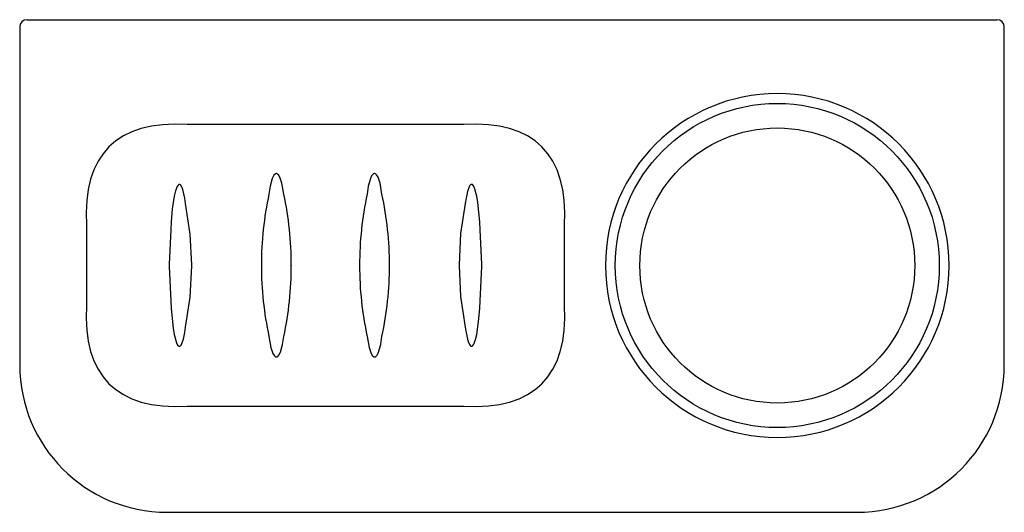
# Model space of a CAD drawing. Header units: millimetres. Extents: x 3994.144 to 3994.345, y 1875.606 to 1875.706.
import ezdxf

# ---------------------------------------------------------------- set-up
doc = ezdxf.new("R2010")
doc.units = ezdxf.units.MM
doc.layers.add('SANINDUSA', color=3, linetype='Continuous')

msp = doc.modelspace()

# ---------------------------------------------------------------- linework, layer by layer
at = {"layer": 'SANINDUSA'}
for p, q in [((3994.14571, 1875.70638), (3994.14595, 1875.70638)), ((3994.14595, 1875.70638), (3994.14945, 1875.70638)), ((3994.14945, 1875.70638), (3994.33954, 1875.70638)), ((3994.33954, 1875.70638), (3994.34304, 1875.70638)), ((3994.34304, 1875.70638), (3994.34329, 1875.70638)), ((3994.14421, 1875.70488), (3994.14421, 1875.6361)), ((3994.34479, 1875.6361), (3994.34479, 1875.70488)), ((3994.23465, 1875.68506), (3994.17834, 1875.68506)), ((3994.17801, 1875.66898), (3994.17786, 1875.67005)), ((3994.23513, 1875.67005), (3994.23498, 1875.66898)), ((3994.15782, 1875.66454), (3994.15782, 1875.64823)), ((3994.17498, 1875.66362), (3994.17467, 1875.65661)), ((3994.17508, 1875.6652), (3994.17498, 1875.66362)), ((3994.23801, 1875.66362), (3994.23792, 1875.6652)), ((3994.23832, 1875.65661), (3994.23801, 1875.66362)), ((3994.25517, 1875.64823), (3994.25517, 1875.66454)), ((3994.17467, 1875.65661), (3994.17467, 1875.65615)), ((3994.17467, 1875.65615), (3994.17498, 1875.64914)), ((3994.17928, 1875.65627), (3994.17928, 1875.6565)), ((3994.19345, 1875.6564), (3994.19345, 1875.65637)), ((3994.19955, 1875.65637), (3994.19955, 1875.6564)), ((3994.21345, 1875.6564), (3994.21345, 1875.65637)), ((3994.21955, 1875.65637), (3994.21955, 1875.6564)), ((3994.23371, 1875.6565), (3994.23371, 1875.65627)), ((3994.23801, 1875.64914), (3994.23832, 1875.65615)), ((3994.23832, 1875.65615), (3994.23832, 1875.65661)), ((3994.17498, 1875.64914), (3994.17508, 1875.64756)), ((3994.23792, 1875.64756), (3994.23801, 1875.64914)), ((3994.17786, 1875.64272), (3994.17801, 1875.64379)), ((3994.23498, 1875.64379), (3994.23513, 1875.64272)), ((3994.17834, 1875.62771), (3994.23465, 1875.62771)), ((3994.17421, 1875.6061), (3994.31479, 1875.6061))]:
    msp.add_line(p, q, dxfattribs=at)
at = {"layer": 'SANINDUSA', "flags": 128}
for points in [[(3994.19801, 1875.67085), (3994.19762, 1875.67312), (3994.19721, 1875.67435), (3994.19691, 1875.67482), (3994.19674, 1875.67497), (3994.19667, 1875.67501), (3994.19654, 1875.67505), (3994.19645, 1875.67505), (3994.1963, 1875.675), (3994.19623, 1875.67496), (3994.196, 1875.67471), (3994.19591, 1875.67457), (3994.19566, 1875.67406), (3994.19523, 1875.67248), (3994.19498, 1875.67085)], [(3994.21801, 1875.67085), (3994.21762, 1875.67312), (3994.21721, 1875.67435), (3994.21691, 1875.67482), (3994.21674, 1875.67497), (3994.21667, 1875.67501), (3994.21654, 1875.67505), (3994.21645, 1875.67505), (3994.2163, 1875.675), (3994.21623, 1875.67496), (3994.216, 1875.67471), (3994.21591, 1875.67457), (3994.21566, 1875.67406), (3994.21523, 1875.67248), (3994.21498, 1875.67085)], [(3994.17786, 1875.67005), (3994.17746, 1875.67179), (3994.17717, 1875.6725), (3994.17696, 1875.67276), (3994.17686, 1875.67282), (3994.17682, 1875.67284), (3994.17672, 1875.67285), (3994.17664, 1875.67283), (3994.17655, 1875.67278), (3994.17648, 1875.67273), (3994.17628, 1875.67245), (3994.17593, 1875.67152), (3994.17569, 1875.67049), (3994.1753, 1875.66786), (3994.17508, 1875.6652)], [(3994.23792, 1875.6652), (3994.23752, 1875.66917), (3994.23731, 1875.67046), (3994.23685, 1875.67216), (3994.23661, 1875.67262), (3994.23642, 1875.6728), (3994.23633, 1875.67284), (3994.23627, 1875.67285), (3994.23617, 1875.67284), (3994.23611, 1875.67281), (3994.23598, 1875.6727), (3994.23591, 1875.67262), (3994.23575, 1875.67234), (3994.23542, 1875.67142), (3994.23513, 1875.67005)], [(3994.17928, 1875.6565), (3994.17897, 1875.66274), (3994.17801, 1875.66898)], [(3994.23498, 1875.66898), (3994.23404, 1875.66289), (3994.23371, 1875.6565)], [(3994.17801, 1875.64379), (3994.17895, 1875.64988), (3994.17928, 1875.65627)], [(3994.23371, 1875.65627), (3994.23403, 1875.65003), (3994.23498, 1875.64379)], [(3994.17508, 1875.64756), (3994.17547, 1875.64359), (3994.17568, 1875.64231), (3994.17615, 1875.64061), (3994.17639, 1875.64015), (3994.17657, 1875.63997), (3994.17666, 1875.63993), (3994.17673, 1875.63992), (3994.17683, 1875.63993), (3994.17688, 1875.63996), (3994.17702, 1875.64007), (3994.17709, 1875.64015), (3994.17725, 1875.64043), (3994.17757, 1875.64135), (3994.17786, 1875.64272)], [(3994.23513, 1875.64272), (3994.23553, 1875.64098), (3994.23583, 1875.64027), (3994.23604, 1875.64001), (3994.23614, 1875.63995), (3994.23618, 1875.63993), (3994.23627, 1875.63992), (3994.23635, 1875.63994), (3994.23644, 1875.63998), (3994.23651, 1875.64004), (3994.23671, 1875.64032), (3994.23707, 1875.64125), (3994.23731, 1875.64228), (3994.23769, 1875.64491), (3994.23792, 1875.64756)], [(3994.19498, 1875.64191), (3994.19538, 1875.63965), (3994.19579, 1875.63842), (3994.19609, 1875.63794), (3994.19626, 1875.63779), (3994.19633, 1875.63776), (3994.19646, 1875.63772), (3994.19655, 1875.63772), (3994.19669, 1875.63777), (3994.19677, 1875.63781), (3994.197, 1875.63806), (3994.19709, 1875.6382), (3994.19733, 1875.63871), (3994.19777, 1875.64029), (3994.19801, 1875.64191)], [(3994.21498, 1875.64191), (3994.21538, 1875.63965), (3994.21579, 1875.63842), (3994.21609, 1875.63794), (3994.21626, 1875.63779), (3994.21633, 1875.63776), (3994.21646, 1875.63772), (3994.21655, 1875.63772), (3994.21669, 1875.63777), (3994.21677, 1875.63781), (3994.217, 1875.63806), (3994.21709, 1875.6382), (3994.21733, 1875.63871), (3994.21777, 1875.64029), (3994.21801, 1875.64191)]]:
    msp.add_lwpolyline(points, dxfattribs=at)
at = {"layer": 'SANINDUSA', "extrusion": (0, 3.49148e-15, -1)}
msp.add_circle((-3994.29854, 1875.65634), 0.035, dxfattribs=at)
at = {"layer": 'SANINDUSA'}
for radius in [0.033, 0.028]:
    msp.add_circle((3994.29854, 1875.65634), radius, dxfattribs=at)
for centre, start, end in [((3994.14571, 1875.70488), 90.001, 180), ((3994.34329, 1875.70488), 0, 89.9992)]:
    msp.add_arc(centre, 0.0015, start, end, dxfattribs=at)
for centre, major_axis, ratio, start_param, end_param in [((3994.35391, 1875.48898), (0.19151, -0.19151), 0.22154, 2.897326, 3.385859), ((3994.05909, 1875.48898), (0.19151, 0.19151), 0.22154, 6.038919, 6.527452), ((3994.24467, 1875.6564), (0, 0.0595), 0.860921, 1.325332, 1.570796), ((3994.14832, 1875.6564), (0, 0.0595), 0.860921, 4.712389, 4.957854), ((3994.26467, 1875.6564), (0, 0.0595), 0.860921, 1.325332, 1.570796), ((3994.16832, 1875.6564), (0, 0.0595), 0.860921, 4.712389, 4.957854), ((3994.24467, 1875.65637), (0, 0.0595), 0.860921, 1.570796, 1.816261), ((3994.14832, 1875.65637), (0, 0.0595), 0.860921, 4.466924, 4.712389), ((3994.26467, 1875.65637), (0, 0.0595), 0.860921, 1.570796, 1.816261), ((3994.16832, 1875.65637), (0, 0.0595), 0.860921, 4.466924, 4.712389), ((3994.35391, 1875.82379), (0.19151, 0.19151), 0.22154, 2.897326, 3.385859), ((3994.05909, 1875.82379), (0.19151, -0.19151), 0.22154, 6.038919, 6.527452), ((3994.17421, 1875.6361), (0.02121, 0.02121), 0.999934, 2.356233, 3.926953), ((3994.31478, 1875.6361), (0.02121, -0.02121), 0.999934, 5.497825, 7.068545)]:
    msp.add_ellipse(centre, major_axis=major_axis, ratio=ratio, start_param=start_param, end_param=end_param, dxfattribs=at)

doc.saveas('drawing.dxf')
